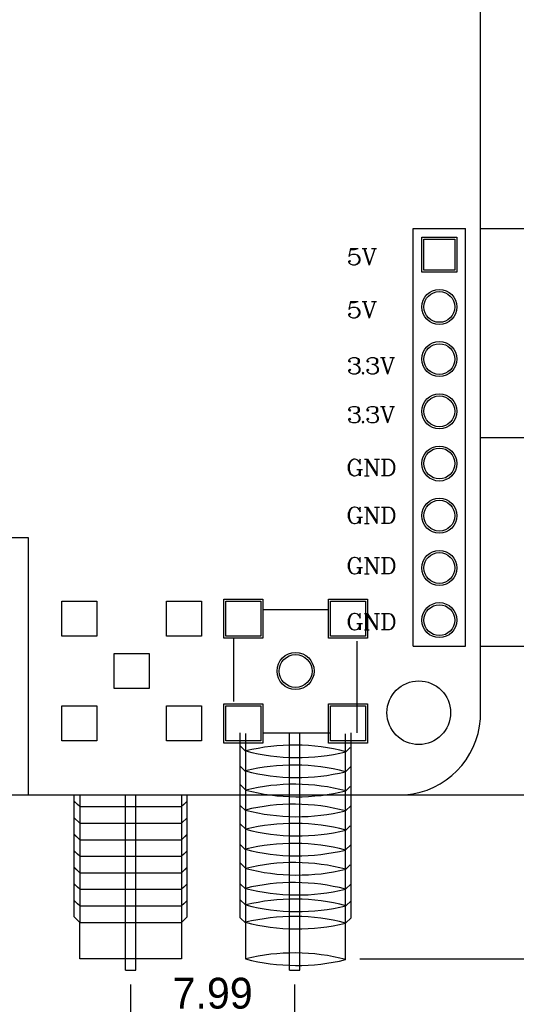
# Model space of a CAD drawing. Extents: x 840 to 1016, y 56 to 305.
# Tile 4 of 15: x 931 to 955, y 141 to 189. Entities that reach past the tile are written whole.
import ezdxf

# ---------------------------------------------------------------- set-up
doc = ezdxf.new("R2010")
doc.units = 0
doc.header["$MEASUREMENT"] = 0
doc.layers.get('0').update_dxf_attribs({"linetype": 'ByLayer'})
doc.layers.get('Defpoints').update_dxf_attribs({"linetype": 'CONTINUOUS'})
for name, color, linetype in [('BOTTOMLAYER', 5, 'CONTINUOUS'), ('BOTTOMOVERLAY', 54, 'CONTINUOUS'), ('BOTTOMSOLDER', 6, 'CONTINUOUS'), ('KEEPOUTLAYER', 6, 'CONTINUOUS'), ('MIDLAYER1', 16, 'CONTINUOUS'), ('MIDLAYER2', 76, 'CONTINUOUS'), ('MIDLAYER3', 90, 'CONTINUOUS'), ('MIDLAYER4', 156, 'CONTINUOUS'), ('MULTILAYER', 9, 'CONTINUOUS'), ('TOPLAYER', 1, 'CONTINUOUS'), ('TOPOVERLAY', 2, 'CONTINUOUS'), ('TOPSOLDER', 216, 'CONTINUOUS')]:
    doc.layers.add(name, color=color, linetype=linetype)
doc.dimstyles.new('ISO-25', dxfattribs={"dimtxt": 2.5, "dimasz": 2.5, "dimexe": 1.25, "dimexo": 0.625, "dimtad": 1, "dimdec": 4, "dimdsep": 46, "dimtxsty": 'Standard', "dimcen": 2.5, "dimadec": 0, "dimazin": 0, "dimtfac": 1, "dimtdec": 4, "dimtmove": 2, "dimatfit": 3, "dimfxl": 1, "dimtolj": 1, "dimarcsym": 0})

# ---------------------------------------------------------------- blocks, each defined once
blk = doc.blocks.new('HDR1X8_B_4')
at = {"layer": 'BOTTOMLAYER'}
for p, q in [((-0.75, 0.75), (0.75, 0.75)), ((-0.75, -0.75), (-0.75, 0.75)), ((0.75, 0.75), (0.75, -0.75)), ((0.75, -0.75), (-0.75, -0.75))]:
    blk.add_line(p, q, dxfattribs=at)
for centre in [(2.54, 0), (5.08, 0), (7.62, 0), (10.16, 0), (12.7, 0), (15.24, 0), (17.78, 0)]:
    blk.add_circle(centre, 0.75, dxfattribs=at)
at = {"layer": 'BOTTOMOVERLAY'}
for p, q in [((19.05, 1.27), (-1.27, 1.27)), ((-1.27, -1.27), (-1.27, 1.27)), ((19.05, -1.27), (19.05, 1.27)), ((19.05, -1.27), (-1.27, -1.27))]:
    blk.add_line(p, q, dxfattribs=at)
at = {"layer": 'BOTTOMSOLDER'}
for p, q in [((-0.852, 0.852), (0.852, 0.852)), ((-0.852, -0.852), (-0.852, 0.852)), ((0.852, 0.852), (0.852, -0.852)), ((0.852, -0.852), (-0.852, -0.852))]:
    blk.add_line(p, q, dxfattribs=at)
for centre in [(2.54, 0), (5.08, 0), (7.62, 0), (10.16, 0), (12.7, 0), (15.24, 0), (17.78, 0)]:
    blk.add_circle(centre, 0.852, dxfattribs=at)
at = {"layer": 'MIDLAYER1'}
for p, q in [((-0.75, 0.75), (0.75, 0.75)), ((-0.75, -0.75), (-0.75, 0.75)), ((0.75, 0.75), (0.75, -0.75)), ((0.75, -0.75), (-0.75, -0.75))]:
    blk.add_line(p, q, dxfattribs=at)
for centre in [(2.54, 0), (5.08, 0), (7.62, 0), (10.16, 0), (12.7, 0), (15.24, 0), (17.78, 0)]:
    blk.add_circle(centre, 0.75, dxfattribs=at)
at = {"layer": 'MIDLAYER2'}
for p, q in [((-0.75, 0.75), (0.75, 0.75)), ((-0.75, -0.75), (-0.75, 0.75)), ((0.75, 0.75), (0.75, -0.75)), ((0.75, -0.75), (-0.75, -0.75))]:
    blk.add_line(p, q, dxfattribs=at)
for centre in [(2.54, 0), (5.08, 0), (7.62, 0), (10.16, 0), (12.7, 0), (15.24, 0), (17.78, 0)]:
    blk.add_circle(centre, 0.75, dxfattribs=at)
at = {"layer": 'MIDLAYER3'}
for p, q in [((-0.75, 0.75), (0.75, 0.75)), ((-0.75, -0.75), (-0.75, 0.75)), ((0.75, 0.75), (0.75, -0.75)), ((0.75, -0.75), (-0.75, -0.75))]:
    blk.add_line(p, q, dxfattribs=at)
for centre in [(2.54, 0), (5.08, 0), (7.62, 0), (10.16, 0), (12.7, 0), (15.24, 0), (17.78, 0)]:
    blk.add_circle(centre, 0.75, dxfattribs=at)
at = {"layer": 'MIDLAYER4'}
for p, q in [((-0.75, 0.75), (0.75, 0.75)), ((-0.75, -0.75), (-0.75, 0.75)), ((0.75, 0.75), (0.75, -0.75)), ((0.75, -0.75), (-0.75, -0.75))]:
    blk.add_line(p, q, dxfattribs=at)
for centre in [(2.54, 0), (5.08, 0), (7.62, 0), (10.16, 0), (12.7, 0), (15.24, 0), (17.78, 0)]:
    blk.add_circle(centre, 0.75, dxfattribs=at)
at = {"layer": 'MULTILAYER'}
for p, q in [((-0.75, 0.75), (0.75, 0.75)), ((-0.75, -0.75), (-0.75, 0.75)), ((0.75, 0.75), (0.75, -0.75)), ((0.75, -0.75), (-0.75, -0.75))]:
    blk.add_line(p, q, dxfattribs=at)
for centre in [(2.54, 0), (5.08, 0), (7.62, 0), (10.16, 0), (12.7, 0), (15.24, 0), (17.78, 0)]:
    blk.add_circle(centre, 0.75, dxfattribs=at)
at = {"layer": 'TOPLAYER'}
for p, q in [((-0.75, 0.75), (0.75, 0.75)), ((-0.75, -0.75), (-0.75, 0.75)), ((0.75, 0.75), (0.75, -0.75)), ((0.75, -0.75), (-0.75, -0.75))]:
    blk.add_line(p, q, dxfattribs=at)
for centre in [(2.54, 0), (5.08, 0), (7.62, 0), (10.16, 0), (12.7, 0), (15.24, 0), (17.78, 0)]:
    blk.add_circle(centre, 0.75, dxfattribs=at)
at = {"layer": 'TOPSOLDER'}
for p, q in [((-0.852, 0.852), (0.852, 0.852)), ((-0.852, -0.852), (-0.852, 0.852)), ((0.852, 0.852), (0.852, -0.852)), ((0.852, -0.852), (-0.852, -0.852))]:
    blk.add_line(p, q, dxfattribs=at)
for centre in [(2.54, 0), (5.08, 0), (7.62, 0), (10.16, 0), (12.7, 0), (15.24, 0), (17.78, 0)]:
    blk.add_circle(centre, 0.852, dxfattribs=at)
blk = doc.blocks.new('SAM_90_8')
at = {"layer": 'BOTTOMLAYER'}
for p, q in [((-3.4, 3.4), (-1.7, 3.4)), ((-3.4, 1.7), (-3.4, 3.4)), ((-1.7, 3.4), (-1.7, 1.7)), ((1.7, 3.4), (3.4, 3.4)), ((1.7, 1.7), (1.7, 3.4)), ((3.4, 3.4), (3.4, 1.7)), ((-1.7, 1.7), (-3.4, 1.7)), ((3.4, 1.7), (1.7, 1.7)), ((-3.4, -1.7), (-1.7, -1.7)), ((-3.4, -3.4), (-3.4, -1.7)), ((-1.7, -1.7), (-1.7, -3.4)), ((1.7, -1.7), (3.4, -1.7)), ((1.7, -3.4), (1.7, -1.7)), ((3.4, -1.7), (3.4, -3.4)), ((-1.7, -3.4), (-3.4, -3.4)), ((3.4, -3.4), (1.7, -3.4))]:
    blk.add_line(p, q, dxfattribs=at)
blk.add_circle((0, 0), 0.8, dxfattribs=at)
at = {"layer": 'BOTTOMSOLDER'}
for p, q in [((-3.502, 3.502), (-1.598, 3.502)), ((-3.502, 1.598), (-3.502, 3.502)), ((-1.598, 3.502), (-1.598, 1.598)), ((1.598, 3.502), (3.502, 3.502)), ((1.598, 1.598), (1.598, 3.502)), ((3.502, 3.502), (3.502, 1.598)), ((-1.598, 1.598), (-3.502, 1.598)), ((3.502, 1.598), (1.598, 1.598)), ((-3.502, -1.598), (-1.598, -1.598)), ((-3.502, -3.502), (-3.502, -1.598)), ((-1.598, -1.598), (-1.598, -3.502)), ((1.598, -1.598), (3.502, -1.598)), ((1.598, -3.502), (1.598, -1.598)), ((3.502, -1.598), (3.502, -3.502)), ((-1.598, -3.502), (-3.502, -3.502)), ((3.502, -3.502), (1.598, -3.502))]:
    blk.add_line(p, q, dxfattribs=at)
blk.add_circle((0, 0), 0.902, dxfattribs=at)
at = {"layer": 'MIDLAYER1'}
for p, q in [((-3.4, 3.4), (-1.7, 3.4)), ((-3.4, 1.7), (-3.4, 3.4)), ((-1.7, 3.4), (-1.7, 1.7)), ((1.7, 3.4), (3.4, 3.4)), ((1.7, 1.7), (1.7, 3.4)), ((3.4, 3.4), (3.4, 1.7)), ((-1.7, 1.7), (-3.4, 1.7)), ((3.4, 1.7), (1.7, 1.7)), ((-3.4, -1.7), (-1.7, -1.7)), ((-3.4, -3.4), (-3.4, -1.7)), ((-1.7, -1.7), (-1.7, -3.4)), ((1.7, -1.7), (3.4, -1.7)), ((1.7, -3.4), (1.7, -1.7)), ((3.4, -1.7), (3.4, -3.4)), ((-1.7, -3.4), (-3.4, -3.4)), ((3.4, -3.4), (1.7, -3.4))]:
    blk.add_line(p, q, dxfattribs=at)
blk.add_circle((0, 0), 0.8, dxfattribs=at)
at = {"layer": 'MIDLAYER2'}
for p, q in [((-3.4, 3.4), (-1.7, 3.4)), ((-3.4, 1.7), (-3.4, 3.4)), ((-1.7, 3.4), (-1.7, 1.7)), ((1.7, 3.4), (3.4, 3.4)), ((1.7, 1.7), (1.7, 3.4)), ((3.4, 3.4), (3.4, 1.7)), ((-1.7, 1.7), (-3.4, 1.7)), ((3.4, 1.7), (1.7, 1.7)), ((-3.4, -1.7), (-1.7, -1.7)), ((-3.4, -3.4), (-3.4, -1.7)), ((-1.7, -1.7), (-1.7, -3.4)), ((1.7, -1.7), (3.4, -1.7)), ((1.7, -3.4), (1.7, -1.7)), ((3.4, -1.7), (3.4, -3.4)), ((-1.7, -3.4), (-3.4, -3.4)), ((3.4, -3.4), (1.7, -3.4))]:
    blk.add_line(p, q, dxfattribs=at)
blk.add_circle((0, 0), 0.8, dxfattribs=at)
at = {"layer": 'MIDLAYER3'}
for p, q in [((-3.4, 3.4), (-1.7, 3.4)), ((-3.4, 1.7), (-3.4, 3.4)), ((-1.7, 3.4), (-1.7, 1.7)), ((1.7, 3.4), (3.4, 3.4)), ((1.7, 1.7), (1.7, 3.4)), ((3.4, 3.4), (3.4, 1.7)), ((-1.7, 1.7), (-3.4, 1.7)), ((3.4, 1.7), (1.7, 1.7)), ((-3.4, -1.7), (-1.7, -1.7)), ((-3.4, -3.4), (-3.4, -1.7)), ((-1.7, -1.7), (-1.7, -3.4)), ((1.7, -1.7), (3.4, -1.7)), ((1.7, -3.4), (1.7, -1.7)), ((3.4, -1.7), (3.4, -3.4)), ((-1.7, -3.4), (-3.4, -3.4)), ((3.4, -3.4), (1.7, -3.4))]:
    blk.add_line(p, q, dxfattribs=at)
blk.add_circle((0, 0), 0.8, dxfattribs=at)
at = {"layer": 'MIDLAYER4'}
for p, q in [((-3.4, 3.4), (-1.7, 3.4)), ((-3.4, 1.7), (-3.4, 3.4)), ((-1.7, 3.4), (-1.7, 1.7)), ((1.7, 3.4), (3.4, 3.4)), ((1.7, 1.7), (1.7, 3.4)), ((3.4, 3.4), (3.4, 1.7)), ((-1.7, 1.7), (-3.4, 1.7)), ((3.4, 1.7), (1.7, 1.7)), ((-3.4, -1.7), (-1.7, -1.7)), ((-3.4, -3.4), (-3.4, -1.7)), ((-1.7, -1.7), (-1.7, -3.4)), ((1.7, -1.7), (3.4, -1.7)), ((1.7, -3.4), (1.7, -1.7)), ((3.4, -1.7), (3.4, -3.4)), ((-1.7, -3.4), (-3.4, -3.4)), ((3.4, -3.4), (1.7, -3.4))]:
    blk.add_line(p, q, dxfattribs=at)
blk.add_circle((0, 0), 0.8, dxfattribs=at)
at = {"layer": 'MULTILAYER'}
for p, q in [((-3.4, 3.4), (-1.7, 3.4)), ((-3.4, 1.7), (-3.4, 3.4)), ((-1.7, 3.4), (-1.7, 1.7)), ((1.7, 3.4), (3.4, 3.4)), ((1.7, 1.7), (1.7, 3.4)), ((3.4, 3.4), (3.4, 1.7)), ((-1.7, 1.7), (-3.4, 1.7)), ((3.4, 1.7), (1.7, 1.7)), ((-3.4, -1.7), (-1.7, -1.7)), ((-3.4, -3.4), (-3.4, -1.7)), ((-1.7, -1.7), (-1.7, -3.4)), ((1.7, -1.7), (3.4, -1.7)), ((1.7, -3.4), (1.7, -1.7)), ((3.4, -1.7), (3.4, -3.4)), ((-1.7, -3.4), (-3.4, -3.4)), ((3.4, -3.4), (1.7, -3.4))]:
    blk.add_line(p, q, dxfattribs=at)
blk.add_circle((0, 0), 0.8, dxfattribs=at)
at = {"layer": 'TOPLAYER'}
for p, q in [((-3.4, 3.4), (-1.7, 3.4)), ((-3.4, 1.7), (-3.4, 3.4)), ((-1.7, 3.4), (-1.7, 1.7)), ((1.7, 3.4), (3.4, 3.4)), ((1.7, 1.7), (1.7, 3.4)), ((3.4, 3.4), (3.4, 1.7)), ((-1.7, 1.7), (-3.4, 1.7)), ((3.4, 1.7), (1.7, 1.7)), ((-3.4, -1.7), (-1.7, -1.7)), ((-3.4, -3.4), (-3.4, -1.7)), ((-1.7, -1.7), (-1.7, -3.4)), ((1.7, -1.7), (3.4, -1.7)), ((1.7, -3.4), (1.7, -1.7)), ((3.4, -1.7), (3.4, -3.4)), ((-1.7, -3.4), (-3.4, -3.4)), ((3.4, -3.4), (1.7, -3.4))]:
    blk.add_line(p, q, dxfattribs=at)
blk.add_circle((0, 0), 0.8, dxfattribs=at)
at = {"layer": 'TOPOVERLAY'}
for p, q in [((-1.476, 3), (1.572, 3)), ((-14, 2.429), (-12.271, 2.429)), ((-12, 2.7), (-12.271, 2.429)), ((-12.271, 2.429), (-3.032, 2.429)), ((-12, 2.7), (-3, 2.7)), ((-11.128, 2.7), (-11.399, 2.429)), ((-10.349, 2.7), (-10.62, 2.429)), ((-9.333, 2.7), (-9.604, 2.429)), ((-8.444, 2.7), (-8.715, 2.429)), ((-7.428, 2.7), (-7.699, 2.429)), ((-6.539, 2.7), (-6.81, 2.429)), ((-5.523, 2.7), (-5.794, 2.429)), ((-4.634, 2.7), (-4.905, 2.429)), ((-3.663, 2.683), (-3.934, 2.412)), ((-3, 1.572), (-3, -1.65)), ((3, 1.572), (3, -1.6)), ((-14.557, 0.302), (-3, 0.302)), ((-14.557, 0.302), (-14.557, -0.206)), ((-14.557, -0.206), (-3, -0.206)), ((-14, -2.429), (-12.271, -2.429)), ((-12.271, -2.429), (-12, -2.7)), ((-12.271, -2.429), (-3.063, -2.429)), ((-12, -2.7), (-3, -2.7)), ((-11.419, -2.453), (-11.173, -2.7)), ((-11.046, -2.7), (-11.001, -2.7)), ((-10.62, -2.429), (-10.349, -2.7)), ((-9.641, -2.453), (-9.436, -2.659)), ((-8.707, -2.437), (-8.453, -2.692)), ((-7.736, -2.453), (-7.531, -2.659)), ((-6.81, -2.429), (-6.539, -2.7)), ((-5.831, -2.453), (-5.626, -2.659)), ((-4.905, -2.429), (-4.634, -2.7)), ((-3.934, -2.446), (-3.721, -2.659)), ((-3, -3), (1.445, -3))]:
    blk.add_line(p, q, dxfattribs=at)
for centre, start, end in [((-4.326, -0.07), 165.4319, 193.692), ((-23.716, 0.062), 345.4319, 13.692), ((-2.548, -0.07), 165.4319, 193.692), ((-21.942, 0.079), 345.4319, 13.692), ((-1.704, -0.086), 165.4319, 193.692), ((-21.098, 0.062), 345.4319, 13.692), ((-0.897, -0.07), 165.4319, 193.692), ((-20.291, 0.079), 345.4319, 13.692), ((0.074, -0.086), 165.4319, 193.692), ((-19.32, 0.062), 345.4319, 13.692), ((1.008, -0.07), 165.4319, 193.692), ((-18.386, 0.079), 345.4319, 13.692), ((1.979, -0.086), 165.4319, 193.692), ((-17.415, 0.062), 345.4319, 13.692), ((2.913, -0.07), 165.4319, 193.692), ((-16.481, 0.079), 345.4319, 13.692), ((3.884, -0.086), 165.4319, 193.692), ((-15.51, 0.062), 345.4319, 13.692), ((4.818, -0.07), 165.4319, 193.692), ((-14.576, 0.079), 345.4319, 13.692), ((5.789, -0.086), 165.4319, 193.692), ((-13.605, 0.062), 345.4319, 13.692)]:
    blk.add_arc(centre, 10, start, end, dxfattribs=at)
at = {"layer": 'TOPSOLDER'}
for p, q in [((-3.502, 3.502), (-1.598, 3.502)), ((-3.502, 1.598), (-3.502, 3.502)), ((-1.598, 3.502), (-1.598, 1.598)), ((1.598, 3.502), (3.502, 3.502)), ((1.598, 1.598), (1.598, 3.502)), ((3.502, 3.502), (3.502, 1.598)), ((-1.598, 1.598), (-3.502, 1.598)), ((3.502, 1.598), (1.598, 1.598)), ((-3.502, -1.598), (-1.598, -1.598)), ((-3.502, -3.502), (-3.502, -1.598)), ((-1.598, -1.598), (-1.598, -3.502)), ((1.598, -1.598), (3.502, -1.598)), ((1.598, -3.502), (1.598, -1.598)), ((3.502, -1.598), (3.502, -3.502)), ((-1.598, -3.502), (-3.502, -3.502)), ((3.502, -3.502), (1.598, -3.502))]:
    blk.add_line(p, q, dxfattribs=at)
blk.add_circle((0, 0), 0.902, dxfattribs=at)
blk = doc.blocks.new('*D95')
at = {"color": 5, "lineweight": -2}
for p, q in [((953.544, 206.266), (965.233, 206.266)), ((964.233, 204.766), (964.233, 169.806)), ((953.544, 168.306), (965.233, 168.306))]:
    blk.add_line(p, q, dxfattribs=at)
at = {"color": 5}
for points in [[(963.983, 204.766), (964.483, 204.766), (964.233, 206.266)], [(963.983, 169.806), (964.483, 169.806), (964.233, 168.306)]]:
    blk.add_solid(points, dxfattribs=at)
at = {"layer": 'Defpoints', "color": 0}
for p in [(952.844, 206.266), (952.844, 168.306), (964.233, 168.306)]:
    blk.add_point(p, dxfattribs=at)
at = {"color": 4, "insert": (962.783, 187.286), "char_height": 1.5, "attachment_point": 5, "rotation": 90}
blk.add_mtext('\\A1;37.96±0.2', dxfattribs=at)
blk = doc.blocks.new('*D97')
at = {"color": 5, "lineweight": -2}
for p, q in [((896.574, 155.145), (896.574, 134.269)), ((944.526, 141.684), (944.526, 134.269)), ((898.074, 135.269), (943.026, 135.269))]:
    blk.add_line(p, q, dxfattribs=at)
at = {"color": 5}
for points in [[(898.074, 135.519), (898.074, 135.019), (896.574, 135.269)], [(943.026, 135.519), (943.026, 135.019), (944.526, 135.269)]]:
    blk.add_solid(points, dxfattribs=at)
at = {"layer": 'Defpoints', "color": 0}
for p in [(896.574, 155.845), (944.526, 142.384), (944.526, 135.269)]:
    blk.add_point(p, dxfattribs=at)
at = {"color": 4, "insert": (920.55, 136.719), "char_height": 1.5, "attachment_point": 5}
blk.add_mtext('\\A1;47.95', dxfattribs=at)
blk = doc.blocks.new('*D99')
at = {"color": 5, "lineweight": -2}
for p, q in [((947.974, 150.916), (960.007, 150.916)), ((959.007, 149.416), (959.007, 144.441)), ((947.703, 142.941), (960.007, 142.941))]:
    blk.add_line(p, q, dxfattribs=at)
at = {"color": 5}
for points in [[(958.757, 149.416), (959.257, 149.416), (959.007, 150.916)], [(958.757, 144.441), (959.257, 144.441), (959.007, 142.941)]]:
    blk.add_solid(points, dxfattribs=at)
at = {"layer": 'Defpoints', "color": 0}
for p in [(947.274, 150.916), (947.003, 142.941), (959.007, 142.941)]:
    blk.add_point(p, dxfattribs=at)
at = {"color": 4, "insert": (957.557, 146.928), "char_height": 1.5, "attachment_point": 5, "rotation": 90}
blk.add_mtext('\\A1;7.98', dxfattribs=at)
blk = doc.blocks.new('*D100')
at = {"color": 5, "lineweight": -2}
for p, q in [((953.544, 178.466), (960.468, 178.466)), ((959.468, 176.966), (959.468, 159.646)), ((953.544, 158.146), (960.468, 158.146))]:
    blk.add_line(p, q, dxfattribs=at)
at = {"color": 5}
for points in [[(959.218, 176.966), (959.718, 176.966), (959.468, 178.466)], [(959.218, 159.646), (959.718, 159.646), (959.468, 158.146)]]:
    blk.add_solid(points, dxfattribs=at)
at = {"layer": 'Defpoints', "color": 0}
for p in [(952.844, 178.466), (952.844, 158.146), (959.468, 158.146)]:
    blk.add_point(p, dxfattribs=at)
at = {"color": 4, "insert": (958.018, 168.306), "char_height": 1.5, "attachment_point": 5, "rotation": 90}
blk.add_mtext('\\A1;20.32', dxfattribs=at)
blk = doc.blocks.new('*D112')
at = {"color": 5, "lineweight": -2}
for p, q in [((936.541, 141.684), (936.541, 138.807)), ((944.526, 141.684), (944.526, 138.807)), ((943.026, 139.807), (938.041, 139.807))]:
    blk.add_line(p, q, dxfattribs=at)
at = {"color": 5}
for points in [[(938.041, 140.057), (938.041, 139.557), (936.541, 139.807)], [(943.026, 140.057), (943.026, 139.557), (944.526, 139.807)]]:
    blk.add_solid(points, dxfattribs=at)
at = {"layer": 'Defpoints', "color": 0}
for p in [(936.541, 142.384), (944.526, 142.384), (936.541, 139.807)]:
    blk.add_point(p, dxfattribs=at)
at = {"color": 4, "insert": (940.534, 141.257), "char_height": 1.5, "attachment_point": 5}
blk.add_mtext('\\A1;7.99', dxfattribs=at)

msp = doc.modelspace()

# ---------------------------------------------------------------- linework, layer by layer
at = {"color": 6}
for p, q in [((931.574, 163.416), (922.574, 163.416)), ((931.574, 150.916), (931.574, 163.416))]:
    msp.add_line(p, q, dxfattribs=at)
at = {"color": 2}
for p, q in [((933.793, 150.611), (933.793, 150.916)), ((934.064, 150.916), (934.064, 150.346)), ((936.291, 142.384), (936.291, 150.916)), ((936.791, 142.384), (936.791, 150.916)), ((939.018, 150.916), (939.018, 150.346)), ((939.289, 150.611), (939.289, 150.916)), ((934.064, 150.346), (933.793, 150.611)), ((933.793, 149.806), (933.793, 150.599)), ((933.793, 150.599), (934.064, 150.346)), ((939.018, 150.346), (939.289, 150.611)), ((939.289, 150.599), (939.018, 150.346)), ((939.289, 149.806), (939.289, 150.599)), ((934.064, 150.346), (934.064, 149.541)), ((934.064, 150.346), (939.018, 150.346)), ((939.018, 150.346), (939.018, 149.541)), ((934.064, 149.541), (933.793, 149.806)), ((933.793, 149.001), (933.793, 149.794)), ((933.793, 149.794), (934.064, 149.541)), ((934.064, 149.541), (934.064, 148.736)), ((934.064, 149.541), (939.018, 149.541)), ((939.018, 149.541), (939.289, 149.806)), ((939.289, 149.794), (939.018, 149.541)), ((939.018, 149.541), (939.018, 148.736)), ((939.289, 149.001), (939.289, 149.794)), ((934.064, 148.736), (933.793, 149.001)), ((933.793, 148.196), (933.793, 148.989)), ((933.793, 148.989), (934.064, 148.736)), ((939.018, 148.736), (939.289, 149.001)), ((939.289, 148.989), (939.018, 148.736)), ((939.289, 148.196), (939.289, 148.989)), ((934.064, 148.736), (934.064, 147.931)), ((934.064, 148.736), (939.018, 148.736)), ((939.018, 148.736), (939.018, 147.931)), ((934.064, 147.931), (933.793, 148.196)), ((933.793, 147.391), (933.793, 148.183)), ((933.793, 148.183), (934.064, 147.931)), ((939.018, 147.931), (939.289, 148.196)), ((939.289, 148.183), (939.018, 147.931)), ((939.289, 147.391), (939.289, 148.183)), ((934.064, 147.931), (934.064, 147.126)), ((934.064, 147.931), (939.018, 147.931)), ((939.018, 147.931), (939.018, 147.126)), ((934.064, 147.126), (933.793, 147.391)), ((933.793, 146.585), (933.793, 147.378)), ((933.793, 147.378), (934.064, 147.126)), ((934.064, 147.126), (934.064, 146.321)), ((934.064, 147.126), (939.018, 147.126)), ((939.018, 147.126), (939.289, 147.391)), ((939.289, 147.378), (939.018, 147.126)), ((939.018, 147.126), (939.018, 146.321)), ((939.289, 146.585), (939.289, 147.378)), ((934.064, 146.321), (933.793, 146.585)), ((939.018, 146.321), (939.289, 146.585)), ((933.793, 145.78), (933.793, 146.573)), ((933.793, 146.573), (934.064, 146.321)), ((934.064, 146.321), (934.064, 145.515)), ((934.064, 146.321), (939.018, 146.321)), ((939.289, 146.573), (939.018, 146.321)), ((939.018, 146.321), (939.018, 145.515)), ((939.289, 145.78), (939.289, 146.573)), ((934.064, 145.515), (933.793, 145.78)), ((933.793, 144.975), (933.793, 145.768)), ((933.793, 145.768), (934.064, 145.515)), ((939.018, 145.515), (939.289, 145.78)), ((939.289, 145.768), (939.018, 145.515)), ((939.289, 144.975), (939.289, 145.768)), ((934.064, 145.515), (934.064, 144.71)), ((934.064, 145.515), (939.018, 145.515)), ((939.018, 145.515), (939.018, 144.71)), ((934.064, 144.71), (933.793, 144.975)), ((934.064, 142.941), (934.064, 144.71)), ((934.064, 144.71), (939.018, 144.71)), ((939.018, 144.71), (939.289, 144.975)), ((939.018, 144.71), (939.018, 142.941)), ((939.018, 142.941), (934.064, 142.941)), ((936.291, 142.384), (936.791, 142.384))]:
    msp.add_line(p, q, dxfattribs=at)
for points in [[(933.189, 160.341), (934.889, 160.341), (934.889, 158.641), (933.189, 158.641)], [(938.289, 160.341), (939.989, 160.341), (939.989, 158.641), (938.289, 158.641)], [(935.739, 157.791), (937.439, 157.791), (937.439, 156.091), (935.739, 156.091)], [(933.189, 155.241), (934.889, 155.241), (934.889, 153.541), (933.189, 153.541)], [(938.289, 155.241), (939.989, 155.241), (939.989, 153.541), (938.289, 153.541)]]:
    msp.add_lwpolyline(points, close=True)
msp.add_circle((950.574, 154.913), 1.55)
at = {"layer": 'KEEPOUTLAYER'}
for p, q in [((953.574, 154.616), (953.574, 217.26)), ((900.273, 150.916), (949.923, 150.916))]:
    msp.add_line(p, q, dxfattribs=at)
msp.add_arc((949.585, 154.903), 4, 274.857, 355.888, dxfattribs=at)
at = {"layer": 'TOPOVERLAY'}
for p, q in [((947.246, 177.491), (947.17, 177.11)), ((947.246, 177.491), (947.627, 177.491)), ((947.246, 177.452), (947.437, 177.452)), ((947.437, 177.452), (947.627, 177.491)), ((947.821, 177.491), (948.05, 177.491)), ((947.898, 177.491), (948.164, 176.691)), ((947.936, 177.491), (948.164, 176.805)), ((948.431, 177.491), (948.164, 176.691)), ((948.278, 177.491), (948.507, 177.491)), ((947.17, 177.11), (947.246, 177.186)), ((947.17, 176.881), (947.208, 176.919)), ((947.17, 176.843), (947.17, 176.881)), ((947.208, 176.767), (947.17, 176.843)), ((947.208, 176.919), (947.246, 176.881)), ((947.246, 176.881), (947.208, 176.843)), ((947.246, 176.729), (947.208, 176.767)), ((947.246, 177.186), (947.361, 177.224)), ((947.361, 177.224), (947.475, 177.224)), ((947.475, 177.224), (947.589, 177.186)), ((947.475, 177.224), (947.551, 177.186)), ((947.551, 177.186), (947.627, 177.11)), ((947.627, 176.805), (947.551, 176.729)), ((947.589, 177.186), (947.665, 177.11)), ((947.665, 176.805), (947.589, 176.729)), ((947.627, 177.11), (947.665, 176.995)), ((947.665, 176.919), (947.627, 176.805)), ((947.665, 177.11), (947.703, 176.995)), ((947.665, 176.995), (947.665, 176.919)), ((947.703, 176.919), (947.665, 176.805)), ((947.703, 176.995), (947.703, 176.919)), ((947.361, 176.691), (947.246, 176.729)), ((947.475, 176.691), (947.361, 176.691)), ((947.589, 176.729), (947.475, 176.691)), ((947.551, 176.729), (947.475, 176.691)), ((947.246, 174.916), (947.17, 174.535)), ((947.246, 174.916), (947.627, 174.916)), ((947.246, 174.877), (947.437, 174.877)), ((947.437, 174.877), (947.627, 174.916)), ((947.821, 174.916), (948.05, 174.916)), ((947.898, 174.916), (948.164, 174.116)), ((947.936, 174.916), (948.164, 174.23)), ((948.431, 174.916), (948.164, 174.116)), ((948.278, 174.916), (948.507, 174.916)), ((947.17, 174.535), (947.246, 174.611)), ((947.246, 174.611), (947.361, 174.649)), ((947.361, 174.649), (947.475, 174.649)), ((947.475, 174.649), (947.589, 174.611)), ((947.475, 174.649), (947.551, 174.611)), ((947.551, 174.611), (947.627, 174.535)), ((947.589, 174.611), (947.665, 174.535)), ((947.627, 174.535), (947.665, 174.42)), ((947.665, 174.535), (947.703, 174.42)), ((947.665, 174.42), (947.665, 174.344)), ((947.703, 174.42), (947.703, 174.344)), ((947.17, 174.306), (947.208, 174.344)), ((947.17, 174.268), (947.17, 174.306)), ((947.208, 174.192), (947.17, 174.268)), ((947.208, 174.344), (947.246, 174.306)), ((947.246, 174.306), (947.208, 174.268)), ((947.246, 174.154), (947.208, 174.192)), ((947.361, 174.116), (947.246, 174.154)), ((947.475, 174.116), (947.361, 174.116)), ((947.589, 174.154), (947.475, 174.116)), ((947.551, 174.154), (947.475, 174.116)), ((947.627, 174.23), (947.551, 174.154)), ((947.665, 174.23), (947.589, 174.154)), ((947.665, 174.344), (947.627, 174.23)), ((947.703, 174.344), (947.665, 174.23)), ((947.17, 172.038), (947.208, 172.114)), ((947.17, 172), (947.17, 172.038)), ((947.208, 171.962), (947.17, 172)), ((947.208, 172.114), (947.246, 172.152)), ((947.208, 172.038), (947.246, 172)), ((947.246, 172), (947.208, 171.962)), ((947.246, 172.152), (947.361, 172.191)), ((947.361, 172.191), (947.513, 172.191)), ((947.513, 172.191), (947.627, 172.152)), ((947.513, 172.191), (947.589, 172.152)), ((947.589, 172.152), (947.627, 172.076)), ((947.627, 172.152), (947.665, 172.076)), ((947.627, 172.076), (947.627, 171.962)), ((947.665, 172.076), (947.665, 171.962)), ((948.061, 172.038), (948.099, 172.114)), ((948.061, 172), (948.061, 172.038)), ((948.099, 171.962), (948.061, 172)), ((948.099, 172.114), (948.138, 172.152)), ((948.099, 172.038), (948.138, 172)), ((948.138, 172), (948.099, 171.962)), ((948.138, 172.152), (948.252, 172.191)), ((948.252, 172.191), (948.404, 172.191)), ((948.404, 172.191), (948.518, 172.152)), ((948.404, 172.191), (948.48, 172.152)), ((948.48, 172.152), (948.518, 172.076)), ((948.518, 172.152), (948.557, 172.076)), ((948.518, 172.076), (948.518, 171.962)), ((948.557, 172.076), (948.557, 171.962)), ((948.713, 172.191), (948.941, 172.191)), ((948.789, 172.191), (949.055, 171.391)), ((948.827, 172.191), (949.055, 171.505)), ((949.322, 172.191), (949.055, 171.391)), ((949.17, 172.191), (949.398, 172.191)), ((947.17, 171.581), (947.208, 171.619)), ((947.17, 171.543), (947.17, 171.581)), ((947.208, 171.467), (947.17, 171.543)), ((947.208, 171.619), (947.246, 171.581)), ((947.246, 171.581), (947.208, 171.543)), ((947.513, 171.848), (947.399, 171.848)), ((947.627, 171.886), (947.513, 171.848)), ((947.589, 171.886), (947.513, 171.848)), ((947.513, 171.848), (947.589, 171.81)), ((947.627, 171.962), (947.589, 171.886)), ((947.589, 171.81), (947.665, 171.733)), ((947.665, 171.962), (947.627, 171.886)), ((947.627, 171.772), (947.665, 171.657)), ((947.665, 171.543), (947.627, 171.467)), ((947.665, 171.733), (947.703, 171.657)), ((947.665, 171.657), (947.665, 171.543)), ((947.703, 171.543), (947.665, 171.467)), ((947.703, 171.657), (947.703, 171.543)), ((948.061, 171.581), (948.099, 171.619)), ((948.061, 171.543), (948.061, 171.581)), ((948.099, 171.467), (948.061, 171.543)), ((948.099, 171.619), (948.138, 171.581)), ((948.138, 171.581), (948.099, 171.543)), ((948.404, 171.848), (948.29, 171.848)), ((948.518, 171.886), (948.404, 171.848)), ((948.48, 171.886), (948.404, 171.848)), ((948.404, 171.848), (948.48, 171.81)), ((948.518, 171.962), (948.48, 171.886)), ((948.48, 171.81), (948.557, 171.733)), ((948.557, 171.962), (948.518, 171.886)), ((948.518, 171.772), (948.557, 171.657)), ((948.557, 171.543), (948.518, 171.467)), ((948.557, 171.733), (948.595, 171.657)), ((948.557, 171.657), (948.557, 171.543)), ((948.595, 171.543), (948.557, 171.467)), ((948.595, 171.657), (948.595, 171.543)), ((947.246, 171.429), (947.208, 171.467)), ((947.361, 171.391), (947.246, 171.429)), ((947.513, 171.391), (947.361, 171.391)), ((947.627, 171.429), (947.513, 171.391)), ((947.589, 171.429), (947.513, 171.391)), ((947.627, 171.467), (947.589, 171.429)), ((947.665, 171.467), (947.627, 171.429)), ((947.86, 171.467), (947.821, 171.429)), ((947.821, 171.429), (947.86, 171.391)), ((947.898, 171.429), (947.86, 171.467)), ((947.86, 171.391), (947.898, 171.429)), ((948.138, 171.429), (948.099, 171.467)), ((948.252, 171.391), (948.138, 171.429)), ((948.404, 171.391), (948.252, 171.391)), ((948.518, 171.429), (948.404, 171.391)), ((948.48, 171.429), (948.404, 171.391)), ((948.518, 171.467), (948.48, 171.429)), ((948.557, 171.467), (948.518, 171.429)), ((947.17, 169.663), (947.208, 169.739)), ((947.17, 169.625), (947.17, 169.663)), ((947.208, 169.587), (947.17, 169.625)), ((947.208, 169.739), (947.246, 169.777)), ((947.208, 169.663), (947.246, 169.625)), ((947.246, 169.625), (947.208, 169.587)), ((947.246, 169.777), (947.361, 169.816)), ((947.361, 169.816), (947.513, 169.816)), ((947.513, 169.816), (947.627, 169.777)), ((947.513, 169.816), (947.589, 169.777)), ((947.589, 169.777), (947.627, 169.701)), ((947.627, 169.587), (947.589, 169.511)), ((947.627, 169.777), (947.665, 169.701)), ((947.627, 169.701), (947.627, 169.587)), ((947.665, 169.587), (947.627, 169.511)), ((947.665, 169.701), (947.665, 169.587)), ((948.061, 169.663), (948.099, 169.739)), ((948.061, 169.625), (948.061, 169.663)), ((948.099, 169.587), (948.061, 169.625)), ((948.099, 169.739), (948.138, 169.777)), ((948.099, 169.663), (948.138, 169.625)), ((948.138, 169.625), (948.099, 169.587)), ((948.138, 169.777), (948.252, 169.816)), ((948.252, 169.816), (948.404, 169.816)), ((948.404, 169.816), (948.518, 169.777)), ((948.404, 169.816), (948.48, 169.777)), ((948.48, 169.777), (948.518, 169.701)), ((948.518, 169.587), (948.48, 169.511)), ((948.518, 169.777), (948.557, 169.701)), ((948.518, 169.701), (948.518, 169.587)), ((948.557, 169.587), (948.518, 169.511)), ((948.557, 169.701), (948.557, 169.587)), ((948.713, 169.816), (948.941, 169.816)), ((948.789, 169.816), (949.055, 169.016)), ((948.827, 169.816), (949.055, 169.13)), ((949.322, 169.816), (949.055, 169.016)), ((949.17, 169.816), (949.398, 169.816)), ((947.17, 169.206), (947.208, 169.244)), ((947.17, 169.168), (947.17, 169.206)), ((947.208, 169.092), (947.17, 169.168)), ((947.208, 169.244), (947.246, 169.206)), ((947.246, 169.206), (947.208, 169.168)), ((947.513, 169.473), (947.399, 169.473)), ((947.627, 169.511), (947.513, 169.473)), ((947.589, 169.511), (947.513, 169.473)), ((947.513, 169.473), (947.589, 169.435)), ((947.589, 169.435), (947.665, 169.358)), ((947.627, 169.397), (947.665, 169.282)), ((947.665, 169.168), (947.627, 169.092)), ((947.665, 169.358), (947.703, 169.282)), ((947.665, 169.282), (947.665, 169.168)), ((947.703, 169.168), (947.665, 169.092)), ((947.703, 169.282), (947.703, 169.168)), ((948.061, 169.206), (948.099, 169.244)), ((948.061, 169.168), (948.061, 169.206)), ((948.099, 169.092), (948.061, 169.168)), ((948.099, 169.244), (948.138, 169.206)), ((948.138, 169.206), (948.099, 169.168)), ((948.404, 169.473), (948.29, 169.473)), ((948.518, 169.511), (948.404, 169.473)), ((948.48, 169.511), (948.404, 169.473)), ((948.404, 169.473), (948.48, 169.435)), ((948.48, 169.435), (948.557, 169.358)), ((948.518, 169.397), (948.557, 169.282)), ((948.557, 169.168), (948.518, 169.092)), ((948.557, 169.358), (948.595, 169.282)), ((948.557, 169.282), (948.557, 169.168)), ((948.595, 169.168), (948.557, 169.092)), ((948.595, 169.282), (948.595, 169.168)), ((947.246, 169.054), (947.208, 169.092)), ((947.361, 169.016), (947.246, 169.054)), ((947.513, 169.016), (947.361, 169.016)), ((947.627, 169.054), (947.513, 169.016)), ((947.589, 169.054), (947.513, 169.016)), ((947.627, 169.092), (947.589, 169.054)), ((947.665, 169.092), (947.627, 169.054)), ((947.86, 169.092), (947.821, 169.054)), ((947.821, 169.054), (947.86, 169.016)), ((947.898, 169.054), (947.86, 169.092)), ((947.86, 169.016), (947.898, 169.054)), ((948.138, 169.054), (948.099, 169.092)), ((948.252, 169.016), (948.138, 169.054)), ((948.404, 169.016), (948.252, 169.016)), ((948.518, 169.054), (948.404, 169.016)), ((948.48, 169.054), (948.404, 169.016)), ((948.518, 169.092), (948.48, 169.054)), ((948.557, 169.092), (948.518, 169.054)), ((947.292, 167.202), (947.216, 167.126)), ((947.33, 167.202), (947.254, 167.126)), ((947.406, 167.241), (947.292, 167.202)), ((947.406, 167.241), (947.33, 167.202)), ((947.482, 167.241), (947.406, 167.241)), ((947.597, 167.202), (947.482, 167.241)), ((947.673, 167.126), (947.597, 167.202)), ((947.711, 167.241), (947.673, 167.126)), ((947.711, 167.012), (947.711, 167.241)), ((947.928, 167.241), (948.08, 167.241)), ((948.042, 167.241), (948.042, 166.441)), ((948.08, 167.241), (948.537, 166.517)), ((948.423, 167.241), (948.652, 167.241)), ((948.537, 167.241), (948.537, 166.441)), ((948.751, 167.241), (949.132, 167.241)), ((948.865, 167.241), (948.865, 166.441)), ((948.903, 167.241), (948.903, 166.441)), ((949.132, 167.241), (949.246, 167.202)), ((949.132, 167.241), (949.208, 167.202)), ((949.208, 167.202), (949.284, 167.126)), ((949.246, 167.202), (949.322, 167.126)), ((947.178, 167.05), (947.14, 166.936)), ((947.14, 166.936), (947.14, 166.745)), ((947.14, 166.745), (947.178, 166.631)), ((947.216, 167.126), (947.178, 167.05)), ((947.216, 167.05), (947.178, 166.936)), ((947.178, 166.936), (947.178, 166.745)), ((947.178, 166.745), (947.216, 166.631)), ((947.254, 167.126), (947.216, 167.05)), ((947.559, 166.745), (947.825, 166.745)), ((947.673, 167.126), (947.711, 167.012)), ((947.673, 166.745), (947.673, 166.441)), ((947.711, 166.745), (947.711, 166.441)), ((948.08, 167.164), (948.537, 166.441)), ((949.284, 167.126), (949.322, 167.05)), ((949.322, 167.126), (949.36, 167.05)), ((949.322, 167.05), (949.36, 166.936)), ((949.36, 166.745), (949.322, 166.631)), ((949.36, 167.05), (949.398, 166.936)), ((949.36, 166.936), (949.36, 166.745)), ((949.398, 166.745), (949.36, 166.631)), ((949.398, 166.936), (949.398, 166.745)), ((947.178, 166.631), (947.216, 166.555)), ((947.216, 166.631), (947.254, 166.555)), ((947.216, 166.555), (947.292, 166.479)), ((947.254, 166.555), (947.33, 166.479)), ((947.292, 166.479), (947.406, 166.441)), ((947.33, 166.479), (947.406, 166.441)), ((947.406, 166.441), (947.482, 166.441)), ((947.482, 166.441), (947.597, 166.479)), ((947.597, 166.479), (947.673, 166.555)), ((947.928, 166.441), (948.157, 166.441)), ((949.132, 166.441), (948.751, 166.441)), ((949.246, 166.479), (949.132, 166.441)), ((949.208, 166.479), (949.132, 166.441)), ((949.284, 166.555), (949.208, 166.479)), ((949.322, 166.555), (949.246, 166.479)), ((949.322, 166.631), (949.284, 166.555)), ((949.36, 166.631), (949.322, 166.555)), ((947.216, 164.801), (947.178, 164.725)), ((947.292, 164.877), (947.216, 164.801)), ((947.254, 164.801), (947.216, 164.725)), ((947.33, 164.877), (947.254, 164.801)), ((947.406, 164.916), (947.292, 164.877)), ((947.406, 164.916), (947.33, 164.877)), ((947.482, 164.916), (947.406, 164.916)), ((947.597, 164.877), (947.482, 164.916)), ((947.673, 164.801), (947.597, 164.877)), ((947.711, 164.916), (947.673, 164.801)), ((947.673, 164.801), (947.711, 164.687)), ((947.711, 164.687), (947.711, 164.916)), ((947.928, 164.916), (948.08, 164.916)), ((948.042, 164.916), (948.042, 164.116)), ((948.08, 164.916), (948.537, 164.192)), ((948.08, 164.839), (948.537, 164.116)), ((948.423, 164.916), (948.652, 164.916)), ((948.537, 164.916), (948.537, 164.116)), ((948.751, 164.916), (949.132, 164.916)), ((948.865, 164.916), (948.865, 164.116)), ((948.903, 164.916), (948.903, 164.116)), ((949.132, 164.916), (949.246, 164.877)), ((949.132, 164.916), (949.208, 164.877)), ((949.208, 164.877), (949.284, 164.801)), ((949.246, 164.877), (949.322, 164.801)), ((949.284, 164.801), (949.322, 164.725)), ((949.322, 164.801), (949.36, 164.725)), ((947.178, 164.725), (947.14, 164.611)), ((947.14, 164.611), (947.14, 164.42)), ((947.14, 164.42), (947.178, 164.306)), ((947.216, 164.725), (947.178, 164.611)), ((947.178, 164.611), (947.178, 164.42)), ((947.178, 164.42), (947.216, 164.306)), ((947.559, 164.42), (947.825, 164.42)), ((947.673, 164.42), (947.673, 164.116)), ((947.711, 164.42), (947.711, 164.116)), ((949.322, 164.725), (949.36, 164.611)), ((949.36, 164.42), (949.322, 164.306)), ((949.36, 164.725), (949.398, 164.611)), ((949.36, 164.611), (949.36, 164.42)), ((949.398, 164.42), (949.36, 164.306)), ((949.398, 164.611), (949.398, 164.42)), ((947.178, 164.306), (947.216, 164.23)), ((947.216, 164.306), (947.254, 164.23)), ((947.216, 164.23), (947.292, 164.154)), ((947.254, 164.23), (947.33, 164.154)), ((947.292, 164.154), (947.406, 164.116)), ((947.33, 164.154), (947.406, 164.116)), ((947.406, 164.116), (947.482, 164.116)), ((947.482, 164.116), (947.597, 164.154)), ((947.597, 164.154), (947.673, 164.23)), ((947.928, 164.116), (948.157, 164.116)), ((949.132, 164.116), (948.751, 164.116)), ((949.246, 164.154), (949.132, 164.116)), ((949.208, 164.154), (949.132, 164.116)), ((949.284, 164.23), (949.208, 164.154)), ((949.322, 164.23), (949.246, 164.154)), ((949.322, 164.306), (949.284, 164.23)), ((949.36, 164.306), (949.322, 164.23)), ((947.292, 162.427), (947.216, 162.351)), ((947.33, 162.427), (947.254, 162.351)), ((947.406, 162.466), (947.292, 162.427)), ((947.406, 162.466), (947.33, 162.427)), ((947.482, 162.466), (947.406, 162.466)), ((947.597, 162.427), (947.482, 162.466)), ((947.673, 162.351), (947.597, 162.427)), ((947.711, 162.466), (947.673, 162.351)), ((947.711, 162.237), (947.711, 162.466)), ((947.928, 162.466), (948.08, 162.466)), ((948.042, 162.466), (948.042, 161.666)), ((948.08, 162.466), (948.537, 161.742)), ((948.423, 162.466), (948.652, 162.466)), ((948.537, 162.466), (948.537, 161.666)), ((948.751, 162.466), (949.132, 162.466)), ((948.865, 162.466), (948.865, 161.666)), ((948.903, 162.466), (948.903, 161.666)), ((949.132, 162.466), (949.246, 162.427)), ((949.132, 162.466), (949.208, 162.427)), ((949.208, 162.427), (949.284, 162.351)), ((949.246, 162.427), (949.322, 162.351)), ((947.178, 162.275), (947.14, 162.161)), ((947.14, 162.161), (947.14, 161.97)), ((947.14, 161.97), (947.178, 161.856)), ((947.216, 162.351), (947.178, 162.275)), ((947.216, 162.275), (947.178, 162.161)), ((947.178, 162.161), (947.178, 161.97)), ((947.178, 161.97), (947.216, 161.856)), ((947.254, 162.351), (947.216, 162.275)), ((947.559, 161.97), (947.825, 161.97)), ((947.673, 162.351), (947.711, 162.237)), ((947.673, 161.97), (947.673, 161.666)), ((947.711, 161.97), (947.711, 161.666)), ((948.08, 162.389), (948.537, 161.666)), ((949.284, 162.351), (949.322, 162.275)), ((949.322, 162.351), (949.36, 162.275)), ((949.322, 162.275), (949.36, 162.161)), ((949.36, 161.97), (949.322, 161.856)), ((949.36, 162.275), (949.398, 162.161)), ((949.36, 162.161), (949.36, 161.97)), ((949.398, 161.97), (949.36, 161.856)), ((949.398, 162.161), (949.398, 161.97)), ((947.178, 161.856), (947.216, 161.78)), ((947.216, 161.856), (947.254, 161.78)), ((947.216, 161.78), (947.292, 161.704)), ((947.254, 161.78), (947.33, 161.704)), ((947.292, 161.704), (947.406, 161.666)), ((947.33, 161.704), (947.406, 161.666)), ((947.406, 161.666), (947.482, 161.666)), ((947.482, 161.666), (947.597, 161.704)), ((947.597, 161.704), (947.673, 161.78)), ((947.928, 161.666), (948.157, 161.666)), ((949.132, 161.666), (948.751, 161.666)), ((949.246, 161.704), (949.132, 161.666)), ((949.208, 161.704), (949.132, 161.666)), ((949.284, 161.78), (949.208, 161.704)), ((949.322, 161.78), (949.246, 161.704)), ((949.322, 161.856), (949.284, 161.78)), ((949.36, 161.856), (949.322, 161.78)), ((947.178, 159.55), (947.14, 159.436)), ((947.216, 159.626), (947.178, 159.55)), ((947.216, 159.55), (947.178, 159.436)), ((947.292, 159.702), (947.216, 159.626)), ((947.254, 159.626), (947.216, 159.55)), ((947.33, 159.702), (947.254, 159.626)), ((947.406, 159.741), (947.292, 159.702)), ((947.406, 159.741), (947.33, 159.702)), ((947.482, 159.741), (947.406, 159.741)), ((947.597, 159.702), (947.482, 159.741)), ((947.673, 159.626), (947.597, 159.702)), ((947.711, 159.741), (947.673, 159.626)), ((947.673, 159.626), (947.711, 159.512)), ((947.711, 159.512), (947.711, 159.741)), ((947.928, 159.741), (948.08, 159.741)), ((948.042, 159.741), (948.042, 158.941)), ((948.08, 159.741), (948.537, 159.017)), ((948.08, 159.664), (948.537, 158.941)), ((948.423, 159.741), (948.652, 159.741)), ((948.537, 159.741), (948.537, 158.941)), ((948.751, 159.741), (949.132, 159.741)), ((948.865, 159.741), (948.865, 158.941)), ((948.903, 159.741), (948.903, 158.941)), ((949.132, 159.741), (949.246, 159.702)), ((949.132, 159.741), (949.208, 159.702)), ((949.208, 159.702), (949.284, 159.626)), ((949.246, 159.702), (949.322, 159.626)), ((949.284, 159.626), (949.322, 159.55)), ((949.322, 159.626), (949.36, 159.55)), ((949.322, 159.55), (949.36, 159.436)), ((949.36, 159.55), (949.398, 159.436)), ((947.14, 159.436), (947.14, 159.245)), ((947.14, 159.245), (947.178, 159.131)), ((947.178, 159.436), (947.178, 159.245)), ((947.178, 159.245), (947.216, 159.131)), ((947.178, 159.131), (947.216, 159.055)), ((947.216, 159.131), (947.254, 159.055)), ((947.216, 159.055), (947.292, 158.979)), ((947.254, 159.055), (947.33, 158.979)), ((947.559, 159.245), (947.825, 159.245)), ((947.597, 158.979), (947.673, 159.055)), ((947.673, 159.245), (947.673, 158.941)), ((947.711, 159.245), (947.711, 158.941)), ((949.284, 159.055), (949.208, 158.979)), ((949.322, 159.055), (949.246, 158.979)), ((949.322, 159.131), (949.284, 159.055)), ((949.36, 159.245), (949.322, 159.131)), ((949.36, 159.131), (949.322, 159.055)), ((949.36, 159.436), (949.36, 159.245)), ((949.398, 159.245), (949.36, 159.131)), ((949.398, 159.436), (949.398, 159.245)), ((947.292, 158.979), (947.406, 158.941)), ((947.33, 158.979), (947.406, 158.941)), ((947.406, 158.941), (947.482, 158.941)), ((947.482, 158.941), (947.597, 158.979)), ((947.928, 158.941), (948.157, 158.941)), ((949.132, 158.941), (948.751, 158.941)), ((949.246, 158.979), (949.132, 158.941)), ((949.208, 158.979), (949.132, 158.941))]:
    msp.add_line(p, q, dxfattribs=at)

# ---------------------------------------------------------------- block references
for name, p, rotation in [('HDR1X8_B_4', (951.574, 177.196), 270), ('SAM_90_8', (944.574, 156.941), 90)]:
    msp.add_blockref(name, p, dxfattribs=dict(rotation=rotation))

# ---------------------------------------------------------------- dimensions: what is measured, and where the dimension line sits
for base, p1, p2, override, picture, middle in [((964.233, 168.306), (952.844, 206.266), (952.844, 168.306), {"dimtxt": 1.5, "dimasz": 1.5, "dimexe": 1, "dimexo": 0.7, "dimgap": 0.7, "dimdec": 2, "dimclrd": 5, "dimclre": 5, "dimclrt": 4, "dimtol": 1, "dimtp": 0.2, "dimtm": 0.2}, '*D95', (962.783, 187.286)), ((959.468, 158.146), (952.844, 178.466), (952.844, 158.146), {"dimtxt": 1.5, "dimasz": 1.5, "dimexe": 1, "dimexo": 0.7, "dimgap": 0.7, "dimdec": 2, "dimclrd": 5, "dimclre": 5, "dimclrt": 4}, '*D100', (958.018, 168.306)), ((959.007002, 142.940705), (947.274423, 150.915706), (947.003422, 142.940705), {"dimtxt": 1.5, "dimasz": 1.5, "dimexe": 1, "dimexo": 0.7, "dimgap": 0.7, "dimdec": 2, "dimclrd": 5, "dimclre": 5, "dimclrt": 4}, '*D99', (957.557002, 146.928206))]:
    dim = msp.add_linear_dim(base=base, p1=p1, p2=p2, angle=90, dimstyle='ISO-25', override=override)
    dim.commit()
    dim.dimension.update_dxf_attribs({"geometry": picture, "text_midpoint": middle})
for base, p1, p2, picture, middle in [((944.526, 135.269), (896.574, 155.845), (944.526, 142.384), '*D97', (920.55, 136.719)), ((936.5407, 139.8074), (944.5264, 142.3837), (936.5407, 142.3837), '*D112', (940.5336, 141.2574))]:
    dim = msp.add_linear_dim(base=base, p1=p1, p2=p2, dimstyle='ISO-25', override={"dimtxt": 1.5, "dimasz": 1.5, "dimexe": 1, "dimexo": 0.7, "dimgap": 0.7, "dimdec": 2, "dimclrd": 5, "dimclre": 5, "dimclrt": 4})
    dim.commit()
    dim.dimension.update_dxf_attribs({"geometry": picture, "text_midpoint": middle})

doc.saveas('drawing.dxf')
